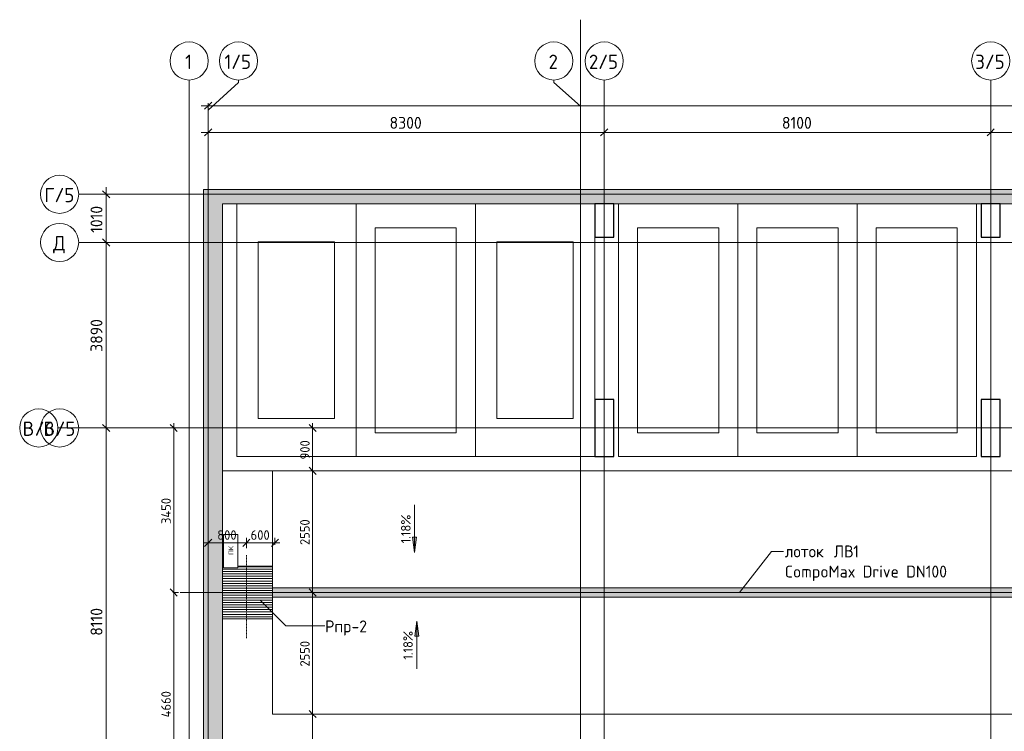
# Model space of a CAD drawing. Header units: millimetres. Extents: x -4136 to 63268, y -10605 to 130973.
# Tile 43 of 47: x -3550 to 17084, y 115248 to 130173. Entities that reach past the tile are written whole.
import ezdxf

# ---------------------------------------------------------------- set-up
doc = ezdxf.new("R2010")
doc.units = ezdxf.units.MM
for name, pattern in [('3_ Штрих_ 1 х 1 мм', [2, 1, -1]), ('4_ Штрихпунктир_ 10 х 2 мм', [14, 10, -2, 0, -2]), ('4_ Штрихпунктир_ 15 х 2 мм', [19, 15, -2, 0, -2]), ('4_ Штрихпунктир_ 5 х 2 мм', [9, 5, -2, 0, -2])]:
    doc.linetypes.add(name, pattern=pattern)
for name, color, linetype, lineweight in [('A-ANNO-DIMS', 7, 'Continuous', 5), ('A-ANNO-DIMS-100', 7, 'Continuous', 5), ('A-ANNO-NOTE', 7, 'Continuous', 5), ('A-DETL', 7, 'Continuous', 25), ('A-DETL-GENF', 7, 'Continuous', 13), ('A-FLOR', 7, 'Continuous', 13), ('A-WALL', 7, 'Continuous', 13), ('A-WALL-PATT', 7, 'Continuous', 13), ('C-PRKG', 7, 'Continuous', 13), ('G-ANNO-DIMS', 7, 'Continuous', 5), ('G-ANNO-TEXT', 7, 'Continuous', 5), ('M-EQPM', 7, 'Continuous', 13), ('M-EQPM-IDEN', 7, 'Continuous', 5), ('Q-SPCQ', 7, 'Continuous', 13), ('S-COLS', 7, 'Continuous', 25), ('S-GRID', 7, 'Continuous', 5), ('S-GRID-IDEN', 7, 'Continuous', 5)]:
    doc.layers.add(name, color=color, linetype=linetype, lineweight=lineweight)
doc.styles.add('GOST Common', font='GOST_Common.ttf', dxfattribs={"height": 100})
doc.styles.add('GOST Common_1', font='GOST_Common.ttf', dxfattribs={"height": 300})
doc.styles.add('GOST Common_2', font='GOST_Common.ttf', dxfattribs={"height": 250})
doc.styles.add('GOST Common_3', font='GOST_Common.ttf', dxfattribs={"height": 200})
doc.dimstyles.new('2_5_мм', dxfattribs={"dimscale": 304.8, "dimtxt": 251.428749, "dimasz": 0.492126, "dimexe": 0.492126, "dimexo": 0.492126, "dimgap": 0, "dimtad": 1, "dimdec": 5, "dimrnd": 1e-05, "dimdsep": 46, "dimtxsty": 'GOST Common_2', "dimblk1": 'OBLIQUE', "dimblk2": 'OBLIQUE', "dimsah": 1, "dimcen": 0.09, "dimdle": 0.492126, "dimadec": 5, "dimazin": 2, "dimtfac": 1, "dimtdec": 4, "dimtix": 1, "dimtmove": 0, "dimatfit": 3, "dimfxl": 1, "dimtvp": 1, "dimtolj": 1, "dimtzin": 0, "dimarcsym": 2})
doc.dimstyles.new('2_мм', dxfattribs={"dimscale": 304.8, "dimtxt": 201.142999, "dimasz": 0.492126, "dimexe": 0.328084, "dimexo": 0.492126, "dimgap": 0, "dimtad": 1, "dimdec": 0, "dimdsep": 46, "dimtxsty": 'GOST Common_3', "dimblk1": 'OBLIQUE', "dimblk2": 'OBLIQUE', "dimsah": 1, "dimcen": 0.09, "dimdle": 0.328084, "dimadec": 5, "dimazin": 2, "dimtfac": 1, "dimtdec": 4, "dimtix": 1, "dimtmove": 0, "dimatfit": 3, "dimfxl": 1, "dimtvp": 1, "dimtolj": 1, "dimtzin": 0, "dimarcsym": 2})
pattern_1 = [(45, (0, 0), (-114.04925, 114.04925), []), (45, (114.05, 0), (-114.04925, 114.04925), [201.612, -40.322, 3.353, -36.97])]

# ---------------------------------------------------------------- blocks, each defined once
blk = doc.blocks.new('АР_Машиноместо - 5300x2500_С-V22--02_Подвал_МП_часть А')
at = {"layer": 'C-PRKG'}
for p, q in [((0, 0), (0, 5300)), ((2500, 0), (2500, 5300)), ((400, 4800), (2100, 4800)), ((400, 500), (400, 4800)), ((2100, 500), (2100, 4800)), ((400, 500), (2100, 500)), ((2500, 0), (0, 0))]:
    blk.add_line(p, q, dxfattribs=at)
blk = doc.blocks.new('АР_Машиноместо - 4900x2400_М__5300х2500_-V23--02_Подвал_МП_часть А')
at = {"layer": 'C-PRKG'}
for p, q in [((0, 0), (0, 5300)), ((2500, 0), (2500, 5300)), ((450, 4500), (2050, 4500)), ((450, 800), (450, 4500)), ((2050, 800), (2050, 4500)), ((450, 800), (2050, 800)), ((2500, 0), (0, 0))]:
    blk.add_line(p, q, dxfattribs=at)
blk = doc.blocks.new('АР_Машиноместо - 4900x2400_М__5300х2500_-V24--02_Подвал_МП_часть А')
at = {"layer": 'C-PRKG'}
for p, q in [((2500, 0), (0, 0)), ((2500, 0), (2500, -5300)), ((450, -800), (450, -4500)), ((450, -800), (2050, -800)), ((2050, -800), (2050, -4500)), ((0, -1200), (0, -4600)), ((450, -4500), (2050, -4500))]:
    blk.add_line(p, q, dxfattribs=at)
blk = doc.blocks.new('АР_Приямок - ПР-2_1050х1100-V30--02_Подвал_МП_часть А')
at = {"layer": 'M-EQPM', "lineweight": 5}
h = blk.add_hatch(dxfattribs=at)
h.set_pattern_fill('FP_13', color=256, style=0, pattern_type=2)
h.set_pattern_definition([(90, (0, 0), (-50, 3e-15), [])])
h.paths.add_polyline_path([(0, -525), (1100, -525), (1100, 205), (1066, 205), (1066, 505), (1100, 505), (1100, 525), (0, 525), (0, 205)])
at = {"layer": 'M-EQPM'}
for p, q in [((0, -525), (0, 525)), ((1100, 525), (1100, 505)), ((1100, 205), (1100, -525)), ((1100, -525), (0, -525))]:
    blk.add_line(p, q, dxfattribs=at)
at = {"layer": 'Q-SPCQ'}
blk.add_line((0, -525), (1100, -525), dxfattribs=at)
blk = doc.blocks.new('АР_Лоток - 200х100h_ЛВ1-7189170--02_Подвал_МП_часть А')
at = {"layer": 'M-EQPM', "true_color": 0xdddddd}
blk.add_hatch(color=254, dxfattribs=at).paths.add_polyline_path([(42167, -100), (42200, -100), (42200, 100), (0, 100), (0, -100), (42000, -100)])
blk = doc.blocks.new('АР_Канал вертикальный прямоугольный - ПК-3252217--02_Подвал_МП_часть А')
at = {"layer": 'A-DETL-GENF', "linetype": '3_ Штрих_ 1 х 1 мм'}
for p, q in [((350, 150), (-350, 150)), ((-350, 150), (-350, -150)), ((350, -150), (350, 150)), ((-350, -150), (350, -150))]:
    blk.add_line(p, q, dxfattribs=at)
at = {"layer": 'M-EQPM'}
for p, q in [((-350, -150), (-350, 150)), ((-350, 150), (350, 150)), ((350, 150), (350, -150)), ((350, -150), (-350, -150))]:
    blk.add_line(p, q, dxfattribs=at)
blk = doc.blocks.new('Ось сетки - 8_0 мм-31302--02_Подвал_МП_часть А')
at = {"layer": 'S-GRID-IDEN'}
blk.add_circle((0, 0), 4, dxfattribs=at)
blk = doc.blocks.new('DIMBLOCK61--02_Подвал_МП_часть А')
at = {"layer": 'A-ANNO-DIMS-100'}
for p, q in [((400, 127764), (400, 127958)), ((8700, 127764), (8700, 127958)), ((250, 127808), (8700, 127808)), ((400, 127808), (400, 127764)), ((8700, 127808), (8700, 127764))]:
    blk.add_line(p, q, dxfattribs=at)
at = {"layer": 'A-ANNO-DIMS-100', "lineweight": 25}
for p, q in [((400, 127808), (325, 127733)), ((400, 127808), (475, 127883)), ((8700, 127808), (8625, 127733)), ((8700, 127808), (8775, 127883))]:
    blk.add_line(p, q, dxfattribs=at)
at = {"layer": 'A-ANNO-DIMS-100', "color": 0, "insert": (4201, 128134), "char_height": 250, "width": 838.66, "attachment_point": 1, "line_spacing_factor": 1.022761, "style": 'GOST Common_2'}
blk.add_mtext('8300', dxfattribs=at)
blk = doc.blocks.new('_Oblique')
at = {"color": 0, "linetype": 'ByBlock', "lineweight": -2}
blk.add_line((-0.5, -0.5), (0.5, 0.5), dxfattribs=at)
blk = doc.blocks.new('DIMBLOCK62--02_Подвал_МП_часть А')
at = {"layer": 'A-ANNO-DIMS-100'}
for p, q in [((8700, 127764), (8700, 127958)), ((16800, 127764), (16800, 127958)), ((8700, 127808), (16800, 127808)), ((8700, 127808), (8700, 127764)), ((16800, 127808), (16800, 127764))]:
    blk.add_line(p, q, dxfattribs=at)
at = {"layer": 'A-ANNO-DIMS-100', "lineweight": 25}
for p, q in [((8700, 127808), (8625, 127733)), ((8700, 127808), (8775, 127883)), ((16800, 127808), (16725, 127733)), ((16800, 127808), (16875, 127883))]:
    blk.add_line(p, q, dxfattribs=at)
at = {"layer": 'A-ANNO-DIMS-100', "color": 0, "insert": (12424, 128134), "char_height": 250, "width": 782.41, "attachment_point": 1, "line_spacing_factor": 1.022761, "style": 'GOST Common_2'}
blk.add_mtext('8100', dxfattribs=at)
blk = doc.blocks.new('DIMBLOCK63--02_Подвал_МП_часть А')
at = {"layer": 'A-ANNO-DIMS-100'}
for p, q in [((16800, 127764), (16800, 127958)), ((24900, 127764), (24900, 127958)), ((16800, 127808), (24900, 127808)), ((16800, 127808), (16800, 127764)), ((24900, 127808), (24900, 127764))]:
    blk.add_line(p, q, dxfattribs=at)
at = {"layer": 'A-ANNO-DIMS-100', "lineweight": 25}
for p, q in [((16800, 127808), (16725, 127733)), ((16800, 127808), (16875, 127883)), ((24900, 127808), (24825, 127733)), ((24900, 127808), (24975, 127883))]:
    blk.add_line(p, q, dxfattribs=at)
at = {"layer": 'A-ANNO-DIMS-100', "color": 0, "insert": (20524, 128134), "char_height": 250, "width": 782.41, "attachment_point": 1, "line_spacing_factor": 1.022761, "style": 'GOST Common_2'}
blk.add_mtext('8100', dxfattribs=at)
blk = doc.blocks.new('DIMBLOCK69--02_Подвал_МП_часть А')
at = {"layer": 'A-ANNO-DIMS-100'}
for p, q in [((250, 128368), (46650, 128368)), ((400, 128422), (400, 128218)), ((400, 128368), (400, 128422)), ((46500, 128324), (46500, 128518)), ((46500, 128368), (46500, 128324))]:
    blk.add_line(p, q, dxfattribs=at)
at = {"layer": 'A-ANNO-DIMS-100', "lineweight": 25}
for p, q in [((400, 128368), (325, 128293)), ((400, 128368), (475, 128443)), ((46500, 128368), (46425, 128293)), ((46500, 128368), (46575, 128443))]:
    blk.add_line(p, q, dxfattribs=at)
at = {"layer": 'A-ANNO-DIMS-100', "color": 0, "insert": (23024, 128694), "char_height": 250, "width": 1022.76, "attachment_point": 1, "line_spacing_factor": 1.022761, "style": 'GOST Common_2'}
blk.add_mtext('46100', dxfattribs=at)
blk = doc.blocks.new('DIMBLOCK107--02_Подвал_МП_часть А')
at = {"layer": 'A-ANNO-DIMS-100'}
for p, q in [((-1695, 121610), (-1889, 121610)), ((-1739, 113500), (-1739, 121610)), ((-1739, 121610), (-1695, 121610)), ((-1695, 113500), (-1889, 113500)), ((-1739, 113500), (-1695, 113500))]:
    blk.add_line(p, q, dxfattribs=at)
at = {"layer": 'A-ANNO-DIMS-100', "lineweight": 25}
for p, q in [((-1739, 121610), (-1814, 121685)), ((-1739, 121610), (-1664, 121535)), ((-1739, 113500), (-1814, 113575)), ((-1739, 113500), (-1664, 113425))]:
    blk.add_line(p, q, dxfattribs=at)
at = {"layer": 'A-ANNO-DIMS-100', "color": 0, "insert": (-2066, 117252), "char_height": 250, "width": 726.16, "attachment_point": 1, "rotation": 90, "line_spacing_factor": 1.022761, "style": 'GOST Common_2'}
blk.add_mtext('8110', dxfattribs=at)
blk = doc.blocks.new('DIMBLOCK108--02_Подвал_МП_часть А')
at = {"layer": 'A-ANNO-DIMS-100'}
for p, q in [((-1695, 125500), (-1889, 125500)), ((-1739, 121610), (-1739, 125500)), ((-1739, 125500), (-1695, 125500)), ((-1695, 121610), (-1889, 121610)), ((-1739, 121610), (-1695, 121610))]:
    blk.add_line(p, q, dxfattribs=at)
at = {"layer": 'A-ANNO-DIMS-100', "lineweight": 25}
for p, q in [((-1739, 125500), (-1814, 125575)), ((-1739, 125500), (-1664, 125425)), ((-1739, 121610), (-1814, 121685)), ((-1739, 121610), (-1664, 121535))]:
    blk.add_line(p, q, dxfattribs=at)
at = {"layer": 'A-ANNO-DIMS-100', "color": 0, "insert": (-2066, 123206), "char_height": 250, "width": 838.66, "attachment_point": 1, "rotation": 90, "line_spacing_factor": 1.022761, "style": 'GOST Common_2'}
blk.add_mtext('3890', dxfattribs=at)
blk = doc.blocks.new('DIMBLOCK109--02_Подвал_МП_часть А')
at = {"layer": 'A-ANNO-DIMS-100'}
for p, q in [((-1695, 126510), (-1889, 126510)), ((-1739, 125500), (-1739, 126660)), ((-1739, 126510), (-1695, 126510)), ((-1695, 125500), (-1889, 125500)), ((-1739, 125500), (-1695, 125500))]:
    blk.add_line(p, q, dxfattribs=at)
at = {"layer": 'A-ANNO-DIMS-100', "lineweight": 25}
for p, q in [((-1739, 126510), (-1814, 126585)), ((-1739, 126510), (-1664, 126435)), ((-1739, 125500), (-1814, 125575)), ((-1739, 125500), (-1664, 125425))]:
    blk.add_line(p, q, dxfattribs=at)
at = {"layer": 'A-ANNO-DIMS-100', "color": 0, "insert": (-2066, 125702), "char_height": 250, "width": 726.16, "attachment_point": 1, "rotation": 90, "line_spacing_factor": 1.022761, "style": 'GOST Common_2'}
blk.add_mtext('1010', dxfattribs=at)
blk = doc.blocks.new('DIMBLOCK156--02_Подвал_МП_часть А')
at = {"layer": 'A-ANNO-DIMS-100'}
for p, q in [((400, 119158), (400, 119302)), ((1200, 119090), (1200, 119302)), ((300, 119202), (1200, 119202)), ((400, 119202), (400, 119158)), ((1200, 119202), (1200, 119090))]:
    blk.add_line(p, q, dxfattribs=at)
at = {"layer": 'A-ANNO-DIMS-100', "lineweight": 25}
for p, q in [((400, 119202), (475, 119277)), ((1200, 119202), (1275, 119277)), ((400, 119202), (325, 119127)), ((1200, 119202), (1125, 119127))]:
    blk.add_line(p, q, dxfattribs=at)
at = {"layer": 'A-ANNO-DIMS-100', "color": 0, "insert": (590, 119464), "char_height": 200, "width": 503.2, "attachment_point": 1, "line_spacing_factor": 1.022761, "style": 'GOST Common_3'}
blk.add_mtext('800', dxfattribs=at)
blk = doc.blocks.new('DIMBLOCK157--02_Подвал_МП_часть А')
at = {"layer": 'A-ANNO-DIMS-100'}
for p, q in [((1200, 119090), (1200, 119302)), ((1800, 119158), (1800, 119302)), ((1200, 119202), (1900, 119202)), ((1200, 119202), (1200, 119090)), ((1800, 119202), (1800, 119158))]:
    blk.add_line(p, q, dxfattribs=at)
at = {"layer": 'A-ANNO-DIMS-100', "lineweight": 25}
for p, q in [((1200, 119202), (1275, 119277)), ((1800, 119202), (1875, 119277)), ((1200, 119202), (1125, 119127)), ((1800, 119202), (1725, 119127))]:
    blk.add_line(p, q, dxfattribs=at)
at = {"layer": 'A-ANNO-DIMS-100', "color": 0, "insert": (1290, 119464), "char_height": 200, "width": 503.2, "attachment_point": 1, "line_spacing_factor": 1.022761, "style": 'GOST Common_3'}
blk.add_mtext('600', dxfattribs=at)
blk = doc.blocks.new('DIMBLOCK158--02_Подвал_МП_часть А')
at = {"layer": 'A-ANNO-DIMS-100', "lineweight": 25}
for p, q in [((-322, 118160), (-397, 118235)), ((-322, 118160), (-247, 118085)), ((-322, 113500), (-397, 113575)), ((-322, 113500), (-247, 113425))]:
    blk.add_line(p, q, dxfattribs=at)
at = {"layer": 'A-ANNO-DIMS-100'}
for p, q in [((-340, 118160), (-222, 118160)), ((-322, 118160), (-340, 118160)), ((-322, 113400), (-322, 118160)), ((-278, 113500), (-422, 113500)), ((-322, 113500), (-278, 113500))]:
    blk.add_line(p, q, dxfattribs=at)
at = {"layer": 'A-ANNO-DIMS-100', "color": 0, "insert": (-583, 115540), "char_height": 200, "width": 695.48, "attachment_point": 1, "rotation": 90, "line_spacing_factor": 1.022761, "style": 'GOST Common_3'}
blk.add_mtext('4660', dxfattribs=at)
blk = doc.blocks.new('DIMBLOCK159--02_Подвал_МП_часть А')
at = {"layer": 'A-ANNO-DIMS-100'}
for p, q in [((-278, 121610), (-422, 121610)), ((-322, 118160), (-322, 121710)), ((-322, 121610), (-278, 121610)), ((-340, 118160), (-222, 118160)), ((-322, 118160), (-340, 118160))]:
    blk.add_line(p, q, dxfattribs=at)
at = {"layer": 'A-ANNO-DIMS-100', "lineweight": 25}
for p, q in [((-322, 121610), (-397, 121685)), ((-322, 121610), (-247, 121535)), ((-322, 118160), (-397, 118235)), ((-322, 118160), (-247, 118085))]:
    blk.add_line(p, q, dxfattribs=at)
at = {"layer": 'A-ANNO-DIMS-100', "color": 0, "insert": (-583, 119595), "char_height": 200, "width": 695.48, "attachment_point": 1, "rotation": 90, "line_spacing_factor": 1.022761, "style": 'GOST Common_3'}
blk.add_mtext('3450', dxfattribs=at)
blk = doc.blocks.new('DIMBLOCK167--02_Подвал_МП_часть А')
at = {"layer": 'A-ANNO-DIMS-100'}
for p, q in [((2632, 115610), (2488, 115610)), ((2588, 113500), (2588, 115610)), ((2588, 115610), (2632, 115610)), ((2632, 113500), (2488, 113500)), ((2588, 113500), (2632, 113500))]:
    blk.add_line(p, q, dxfattribs=at)
at = {"layer": 'A-ANNO-DIMS-100', "lineweight": 25}
for p, q in [((2588, 115610), (2513, 115685)), ((2588, 115610), (2663, 115535)), ((2588, 113500), (2513, 113575)), ((2588, 113500), (2663, 113425))]:
    blk.add_line(p, q, dxfattribs=at)
at = {"layer": 'A-ANNO-DIMS-100', "color": 0, "insert": (2327, 114313), "char_height": 200, "width": 580.93, "attachment_point": 1, "rotation": 90, "line_spacing_factor": 1.022761, "style": 'GOST Common_3'}
blk.add_mtext('2110', dxfattribs=at)
blk = doc.blocks.new('DIMBLOCK168--02_Подвал_МП_часть А')
at = {"layer": 'A-ANNO-DIMS-100'}
for p, q in [((2632, 118160), (2488, 118160)), ((2588, 115610), (2588, 118160)), ((2588, 118160), (2632, 118160)), ((2632, 115610), (2488, 115610)), ((2588, 115610), (2632, 115610))]:
    blk.add_line(p, q, dxfattribs=at)
at = {"layer": 'A-ANNO-DIMS-100', "lineweight": 25}
for p, q in [((2588, 118160), (2513, 118235)), ((2588, 118160), (2663, 118085)), ((2588, 115610), (2513, 115685)), ((2588, 115610), (2663, 115535))]:
    blk.add_line(p, q, dxfattribs=at)
at = {"layer": 'A-ANNO-DIMS-100', "color": 0, "insert": (2327, 116605), "char_height": 200, "width": 670.93, "attachment_point": 1, "rotation": 90, "line_spacing_factor": 1.022761, "style": 'GOST Common_3'}
blk.add_mtext('2550', dxfattribs=at)
blk = doc.blocks.new('DIMBLOCK169--02_Подвал_МП_часть А')
at = {"layer": 'A-ANNO-DIMS-100', "lineweight": 25}
for p, q in [((2588, 120710), (2513, 120785)), ((2588, 120710), (2663, 120635)), ((2588, 118160), (2513, 118235)), ((2588, 118160), (2663, 118085))]:
    blk.add_line(p, q, dxfattribs=at)
at = {"layer": 'A-ANNO-DIMS-100'}
for p, q in [((2632, 120710), (2488, 120710)), ((2588, 118160), (2588, 120710)), ((2588, 120710), (2632, 120710)), ((2632, 118160), (2488, 118160)), ((2588, 118160), (2632, 118160))]:
    blk.add_line(p, q, dxfattribs=at)
at = {"layer": 'A-ANNO-DIMS-100', "color": 0, "insert": (2327, 119155), "char_height": 200, "width": 670.93, "attachment_point": 1, "rotation": 90, "line_spacing_factor": 1.022761, "style": 'GOST Common_3'}
blk.add_mtext('2550', dxfattribs=at)
blk = doc.blocks.new('DIMBLOCK170--02_Подвал_МП_часть А')
at = {"layer": 'A-ANNO-DIMS-100'}
for p, q in [((2632, 121610), (2488, 121610)), ((2588, 120710), (2588, 121710)), ((2588, 121610), (2632, 121610)), ((2632, 120710), (2488, 120710)), ((2588, 120710), (2632, 120710))]:
    blk.add_line(p, q, dxfattribs=at)
at = {"layer": 'A-ANNO-DIMS-100', "lineweight": 25}
for p, q in [((2588, 121610), (2513, 121685)), ((2588, 121610), (2663, 121535)), ((2588, 120710), (2513, 120785)), ((2588, 120710), (2663, 120635))]:
    blk.add_line(p, q, dxfattribs=at)
at = {"layer": 'A-ANNO-DIMS-100', "color": 0, "insert": (2327, 120950), "char_height": 200, "width": 503.2, "attachment_point": 1, "rotation": 90, "line_spacing_factor": 1.022761, "style": 'GOST Common_3'}
blk.add_mtext('900', dxfattribs=at)

msp = doc.modelspace()

# ---------------------------------------------------------------- hatches: boundary and pattern name
at = {"layer": 'A-WALL-PATT', "lineweight": 5}
h = msp.add_hatch(dxfattribs=at)
h.set_pattern_fill('FP_3', color=256, style=0, pattern_type=2)
h.set_pattern_definition(pattern_1)
h.paths.add_polyline_path([(300, 101450), (700, 101450), (700, 126610), (300, 126610), (300, 106347.48582)])
h = msp.add_hatch(dxfattribs=at)
h.set_pattern_fill('FP_3', color=256, style=0, pattern_type=2)
h.set_pattern_definition(pattern_1)
h.paths.add_polyline_path([(40650, 126310), (40650, 126610), (700, 126610), (700, 126310), (33788.219148, 126310)])
at = {"layer": 'G-ANNO-DIMS'}
for points in [[(4723.853421, 118999.849507), (4765.653089, 119317.349507), (4682.053753, 119317.349507)], [(4769.316427, 117559.815446), (4727.516759, 117242.315446), (4811.116095, 117242.315446)]]:
    msp.add_hatch(color=256, dxfattribs=at).paths.add_polyline_path(points)

# ---------------------------------------------------------------- linework, layer by layer
at = {"layer": 'A-DETL', "linetype": '4_ Штрихпунктир_ 5 х 2 мм', "lineweight": 5}
msp.add_line((1200, 117200), (1200, 118940), dxfattribs=at)
at = {"layer": 'A-DETL', "linetype": '4_ Штрихпунктир_ 15 х 2 мм', "lineweight": 5}
msp.add_line((-190, 118160), (44210, 118160), dxfattribs=at)
at = {"layer": 'A-FLOR'}
for p, q in [((1750, 120710), (700, 120710)), ((700, 120710), (44350, 120710)), ((1750, 118710), (1750, 120710)), ((700, 118710), (720, 118710)), ((1020, 118710), (1750, 118710)), ((1750, 118260), (43950, 118260)), ((43750, 118060), (1750, 118060)), ((1750, 117610), (700, 117610)), ((1750, 115610), (1750, 117610)), ((41300, 115610), (1750, 115610)), ((41300, 115610), (1750, 115610))]:
    msp.add_line(p, q, dxfattribs=at)
at = {"layer": 'A-WALL'}
for p, q in [((300, 126610), (300, 101450)), ((44350, 126610), (300, 126610)), ((700, 101450), (700, 126310)), ((700, 126310), (40650, 126310))]:
    msp.add_line(p, q, dxfattribs=at)
at = {"layer": 'G-ANNO-DIMS'}
for p, q in [((4723.853421, 119999.849507), (4723.853421, 118999.849507)), ((4765.653089, 119317.349507), (4682.053753, 119317.349507)), ((4682.053753, 119317.349507), (4723.853421, 118999.849507)), ((4723.853421, 118999.849507), (4765.653089, 119317.349507)), ((4769.316427, 117559.815446), (4727.516759, 117242.315446)), ((4811.116095, 117242.315446), (4769.316427, 117559.815446)), ((4769.316427, 116559.815446), (4769.316427, 117559.815446)), ((4727.516759, 117242.315446), (4811.116095, 117242.315446))]:
    msp.add_line(p, q, dxfattribs=at)
at = {"layer": 'G-ANNO-TEXT'}
for p, q in [((11534.579747, 118159.012761), (12206.638138, 119020.747166)), ((12206.638138, 119020.747166), (12458.819407, 119020.747166))]:
    msp.add_line(p, q, dxfattribs=at)
at = {"layer": 'M-EQPM-IDEN'}
for p, q in [((1489.693176, 118001.312604), (2028.259337, 117462.746442)), ((2028.259337, 117462.746442), (2841.838006, 117462.746442))]:
    msp.add_line(p, q, dxfattribs=at)
at = {"layer": 'S-COLS'}
for p, q in [((8900, 126310), (8500, 126310)), ((8500, 126310), (8500, 125610)), ((8900, 125610), (8900, 126310)), ((17000, 126310), (16600, 126310)), ((16600, 126310), (16600, 125610)), ((17000, 125610), (17000, 126310)), ((8500, 125610), (8900, 125610)), ((16600, 125610), (17000, 125610)), ((8900, 122210), (8500, 122210)), ((8500, 122210), (8500, 121010)), ((8900, 121010), (8900, 122210)), ((17000, 122210), (16600, 122210)), ((16600, 122210), (16600, 121010)), ((17000, 121010), (17000, 122210)), ((8500, 121010), (8900, 121010)), ((16600, 121010), (17000, 121010))]:
    msp.add_line(p, q, dxfattribs=at)
at = {"layer": 'S-GRID', "linetype": '4_ Штрихпунктир_ 10 х 2 мм'}
for p, q in [((8200, 32645.395721), (8200, 130172.500019)), ((0, 30441.966891), (0, 128906.889941)), ((8700, 103519.533888), (8700, 128906.889941)), ((16800, 103519.533888), (16800, 128906.889941)), ((8200, 30488.666569), (8200, 128358.394616)), ((400, 103519.533888), (400, 128271.889941)), ((47918.984503, 126510), (-2313.623038, 126510)), ((38983.503377, 125500), (-2313.623038, 125500)), ((47918.984503, 125500), (-2313.623038, 125500)), ((50109.84375, 121610), (-2750.29548, 121610)), ((47918.984503, 121610), (-2313.623038, 121610))]:
    msp.add_line(p, q, dxfattribs=at)
at = {"layer": 'S-GRID'}
for p, q in [((400, 128271.889941), (1035, 128856.089941)), ((1035, 128856.089941), (1035, 128906.889941)), ((7642.352176, 128856.089941), (7642.352176, 128906.889941)), ((8200, 128358.394616), (7642.352176, 128856.089941))]:
    msp.add_line(p, q, dxfattribs=at)

# ---------------------------------------------------------------- block references
at = {"layer": 'C-PRKG'}
for name, p in [('АР_Машиноместо - 4900x2400_М__5300х2500_-V23--02_Подвал_МП_часть А', (1000, 121010)), ('АР_Машиноместо - 5300x2500_С-V22--02_Подвал_МП_часть А', (3500, 121010)), ('АР_Машиноместо - 5300x2500_С-V22--02_Подвал_МП_часть А', (9000, 121010)), ('АР_Машиноместо - 5300x2500_С-V22--02_Подвал_МП_часть А', (11500, 121010)), ('АР_Машиноместо - 5300x2500_С-V22--02_Подвал_МП_часть А', (14000, 121010))]:
    msp.add_blockref(name, p, dxfattribs=at)
at = {"layer": 'C-PRKG', "rotation": 180}
msp.add_blockref('АР_Машиноместо - 4900x2400_М__5300х2500_-V24--02_Подвал_МП_часть А', (8500, 121010), dxfattribs=at)
at = {"layer": 'M-EQPM'}
for name, p, rotation in [('АР_Канал вертикальный прямоугольный - ПК-3252217--02_Подвал_МП_часть А', (870, 119026.413514), 90), ('АР_Приямок - ПР-2_1050х1100-V30--02_Подвал_МП_часть А', (1225, 117610), 89.9999999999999)]:
    msp.add_blockref(name, p, dxfattribs=dict(at, rotation=rotation))
msp.add_blockref('АР_Лоток - 200х100h_ЛВ1-7189170--02_Подвал_МП_часть А', (1750, 118160), dxfattribs=at)
at = {"layer": 'S-GRID-IDEN', "xscale": 99.99999999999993, "yscale": 99.99999999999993, "zscale": 99.99999999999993}
for p in [(0, 129306.889941), (1035, 129306.889941), (7642.352176, 129306.889941), (8700, 129306.889941), (16800, 129306.889941)]:
    msp.add_blockref('Ось сетки - 8_0 мм-31302--02_Подвал_МП_часть А', p, dxfattribs=at)
at = {"layer": 'S-GRID-IDEN', "xscale": 99.99999999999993, "yscale": 99.99999999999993, "zscale": 99.99999999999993, "rotation": 89.99999999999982}
for p in [(-2713.623038, 126510), (-2713.623038, 125500), (-3150.29548, 121610), (-2713.623038, 121610)]:
    msp.add_blockref('Ось сетки - 8_0 мм-31302--02_Подвал_МП_часть А', p, dxfattribs=at)

# ---------------------------------------------------------------- texts
at = {"layer": 'A-ANNO-NOTE', "insert": (826.390264, 118948.820258), "char_height": 100, "width": 192.405, "attachment_point": 1, "rotation": 90, "style": 'GOST Common'}
msp.add_mtext('ПК', dxfattribs=at)
at = {"layer": 'G-ANNO-DIMS', "char_height": 200, "width": 745.80863138, "attachment_point": 1, "rotation": 90, "line_spacing_factor": 1.022761, "style": 'GOST Common_3'}
for insert in [(4442.487761, 119189.095911), (4487.950766, 116749.06185)]:
    msp.add_mtext('1.18%', dxfattribs=dict(at, insert=insert))
at = {"layer": 'G-ANNO-TEXT', "char_height": 250, "attachment_point": 1, "style": 'GOST Common_2'}
for s, insert, width in [('лоток', (12483.819407, 119145.747166), 1138.39625), ('\\fGOST Common|b0|i0|c204|p34|; ', (13423.090241, 119145.747166), 104.219375), ('ЛВ', (13509.079824, 119145.747166), 497.04625), ('\\fGOST Common|b0|i0|c204|p34|;1', (13919.183991, 119145.747166), 152.320625), ('CompoMax Drive DN100', (12483.819407, 118722.413833), 4064.555625)]:
    msp.add_mtext(s, dxfattribs=dict(at, insert=insert, width=width))
at = {"layer": 'M-EQPM-IDEN', "char_height": 250, "attachment_point": 1, "style": 'GOST Common_2'}
for s, insert, width in [('Рпр', (2848.442483, 117573.673526), 673.4175), ('-2', (3404.067483, 117573.673526), 432.91125)]:
    msp.add_mtext(s, dxfattribs=dict(at, insert=insert, width=width))
at = {"layer": 'S-GRID-IDEN', "char_height": 300, "attachment_point": 1, "style": 'GOST Common_1'}
for s, insert, width in [('\\fGOST Common|b0|i0|c204|p34|;1', (-82.62207, 129438.97709), 192.405), ('1/5', (740.37793, 129438.97709), 705.485), ('\\fGOST Common|b0|i0|c204|p34|;2', (7533.230106, 129438.97709), 256.54), ('2/5', (8378.87793, 129438.97709), 769.62), ('3/5', (16475.87793, 129438.97709), 777.636875), ('\\fGOST Common|b0|i0|c204|p34|;Г', (-3032.04352, 126644.544597), 256.54), ('/5', (-2820.376853, 126644.544597), 513.08), ('\\fGOST Common|b0|i0|c204|p34|;Д', (-2850.04352, 125634.544597), 328.691875), ('/6', (-3236.861795, 121744.544597), 513.08), ('/5', (-2800.189353, 121744.544597), 513.08), ('\\fGOST Common|b0|i0|c204|p34|;В', (-3488.215962, 121744.544597), 304.64125), ('\\fGOST Common|b0|i0|c204|p34|;В', (-3051.54352, 121744.544597), 304.64125)]:
    msp.add_mtext(s, dxfattribs=dict(at, insert=insert, width=width))

# ---------------------------------------------------------------- dimensions: what is measured, and where the dimension line sits
at = {"layer": 'A-ANNO-DIMS'}
for base, p1, p2, dimstyle, override, picture, middle in [((46499.9999999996, 128367.6039266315), (400.0000000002, 128271.8899414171), (46499.9999999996, 128473.6699438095), '2_5_мм', {"dimpost": '<>', "dimfxl": 46100.441594}, 'DIMBLOCK69--02_Подвал_МП_часть А', (23449.9999999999, 128492.6039266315)), ((8700.0000000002, 127807.6039266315), (400.0000000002, 127913.6699438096), (8700.0000000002, 127913.6699438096), '2_5_мм', {"dimpost": '<>', "dimfxl": 8300}, 'DIMBLOCK61--02_Подвал_МП_часть А', (4550.0000000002, 127932.6039266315)), ((16800.0000000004, 127807.6039266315), (8700.0000000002, 127913.6699438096), (16800.0000000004, 127913.6699438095), '2_5_мм', {"dimpost": '<>', "dimfxl": 8100}, 'DIMBLOCK62--02_Подвал_МП_часть А', (12750.0000000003, 127932.6039266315)), ((24900.0000000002, 127807.6039266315), (16800.0000000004, 127913.6699438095), (24900.0000000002, 127913.6699438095), '2_5_мм', {"dimpost": '<>', "dimfxl": 8100}, 'DIMBLOCK63--02_Подвал_МП_часть А', (20850.0000000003, 127932.6039266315)), ((1200, 119202.22551), (400, 119308.291527), (1200, 118940), '2_мм', {"dimpost": '<>', "dimfxl": 880.703497}, 'DIMBLOCK156--02_Подвал_МП_часть А', (800, 119302.22551)), ((1800, 119202.22551), (1200, 118940), (1800, 119308.291527), '2_мм', {"dimpost": '<>', "dimfxl": 704.016086}, 'DIMBLOCK157--02_Подвал_МП_часть А', (1500, 119302.22551))]:
    dim = msp.add_linear_dim(base=base, p1=p1, p2=p2, dimstyle=dimstyle, override=override, dxfattribs=at)
    dim.commit()
    dim.dimension.update_dxf_attribs({"geometry": picture, "text_midpoint": middle})
for base, p1, p2, dimstyle, override, picture, middle in [((-1739.153937, 126510), (-1845.219954, 125500), (-1845.219954, 126510), '2_5_мм', {"dimpost": '<>', "dimfxl": 1010}, 'DIMBLOCK109--02_Подвал_МП_часть А', (-1864.153937, 126005)), ((-1739.153937, 125500), (-1845.219954, 121610), (-1845.219954, 125500), '2_5_мм', {"dimpost": '<>', "dimfxl": 3890}, 'DIMBLOCK108--02_Подвал_МП_часть А', (-1864.153937, 123555)), ((-1739.1539371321, 121610.0000000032), (-1845.2199543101, 113500.0000000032), (-1845.2199543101, 121610.0000000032), '2_5_мм', {"dimpost": '<>', "dimfxl": 8110}, 'DIMBLOCK107--02_Подвал_МП_часть А', (-1864.1539371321, 117555.0000000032)), ((-321.729192, 121610), (-190, 118160), (-427.795209, 121610), '2_мм', {"dimpost": '<>', "dimfxl": 3458.185443}, 'DIMBLOCK159--02_Подвал_МП_часть А', (-421.729192, 119885)), ((2588.352154, 121610), (2482.286137, 120710), (2482.286137, 121610), '2_мм', {"dimpost": '<>', "dimfxl": 900}, 'DIMBLOCK170--02_Подвал_МП_часть А', (2488.352154, 121160)), ((2588.352154, 120710), (2482.286137, 118160), (2482.286137, 120710), '2_мм', {"dimpost": '<>', "dimfxl": 2550}, 'DIMBLOCK169--02_Подвал_МП_часть А', (2488.352154, 119435)), ((-321.729192, 118160), (-427.795209, 113500), (-190, 118160), '2_мм', {"dimpost": '<>', "dimfxl": 4666.063283}, 'DIMBLOCK158--02_Подвал_МП_часть А', (-421.729192, 115830)), ((2588.352154, 118160), (2482.286137, 115610), (2482.286137, 118160), '2_мм', {"dimpost": '<>', "dimfxl": 2550}, 'DIMBLOCK168--02_Подвал_МП_часть А', (2488.352154, 116885)), ((2588.352154, 115610), (2482.286137, 113500), (2482.286137, 115610), '2_мм', {"dimpost": '<>', "dimfxl": 2110}, 'DIMBLOCK167--02_Подвал_МП_часть А', (2488.352154, 114555))]:
    dim = msp.add_linear_dim(base=base, p1=p1, p2=p2, angle=90, dimstyle=dimstyle, override=override, dxfattribs=at)
    dim.commit()
    dim.dimension.update_dxf_attribs({"geometry": picture, "text_midpoint": middle})

doc.saveas('drawing.dxf')
